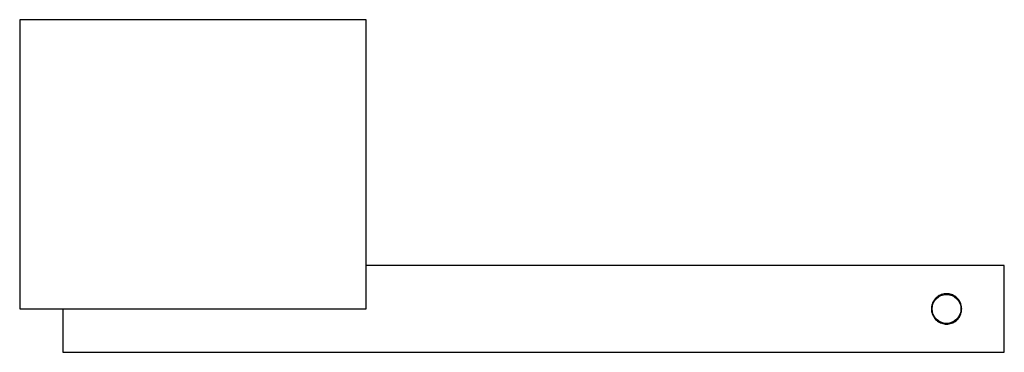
# Model space of a CAD drawing. Header units: millimetres. Extents: x 4197.915 to 4198.086, y 1878.361 to 1878.419.
import ezdxf

# ---------------------------------------------------------------- set-up
doc = ezdxf.new("R2010")
doc.units = ezdxf.units.MM
doc.layers.add('SANINDUSA', color=3, linetype='Continuous')

msp = doc.modelspace()

# ---------------------------------------------------------------- linework, layer by layer
at = {"layer": 'SANINDUSA'}
for p, q in [((4197.97504, 1878.41851), (4197.91504, 1878.41851)), ((4197.91504, 1878.41851), (4197.91504, 1878.36851)), ((4197.97504, 1878.36851), (4197.97504, 1878.41851)), ((4198.08554, 1878.37601), (4197.97504, 1878.37601)), ((4198.08554, 1878.36101), (4198.08554, 1878.37601)), ((4197.91504, 1878.36851), (4197.97504, 1878.36851)), ((4197.92254, 1878.36851), (4197.92254, 1878.36101)), ((4197.92254, 1878.36101), (4198.08554, 1878.36101))]:
    msp.add_line(p, q, dxfattribs=at)
msp.add_circle((4198.07554, 1878.36851), 0.0025, dxfattribs=at)
msp.add_open_spline([(4198.07817, 1878.36851), (4198.07814, 1878.36822), (4198.07809, 1878.36765), (4198.07766, 1878.36689), (4198.07703, 1878.36628), (4198.07621, 1878.36592), (4198.07532, 1878.36585), (4198.07449, 1878.36606), (4198.07376, 1878.36652), (4198.07321, 1878.36721), (4198.07296, 1878.36792), (4198.0729, 1878.36865), (4198.07301, 1878.36937), (4198.07342, 1878.37013), (4198.07406, 1878.37073), (4198.07488, 1878.3711), (4198.07577, 1878.37117), (4198.0766, 1878.37096), (4198.07733, 1878.3705), (4198.07788, 1878.36981), (4198.07814, 1878.3691), (4198.07816, 1878.36865), (4198.07817, 1878.36851)], degree=3, knots=[0, 0, 0, 0, 0.051516, 0.102965, 0.156175, 0.211073, 0.263935, 0.314119, 0.365195, 0.419226, 0.473867, 0.5, 0.551516, 0.602966, 0.656176, 0.711073, 0.763935, 0.814119, 0.865196, 0.919225, 0.973867, 1, 1, 1, 1], dxfattribs=at)

doc.saveas('drawing.dxf')
